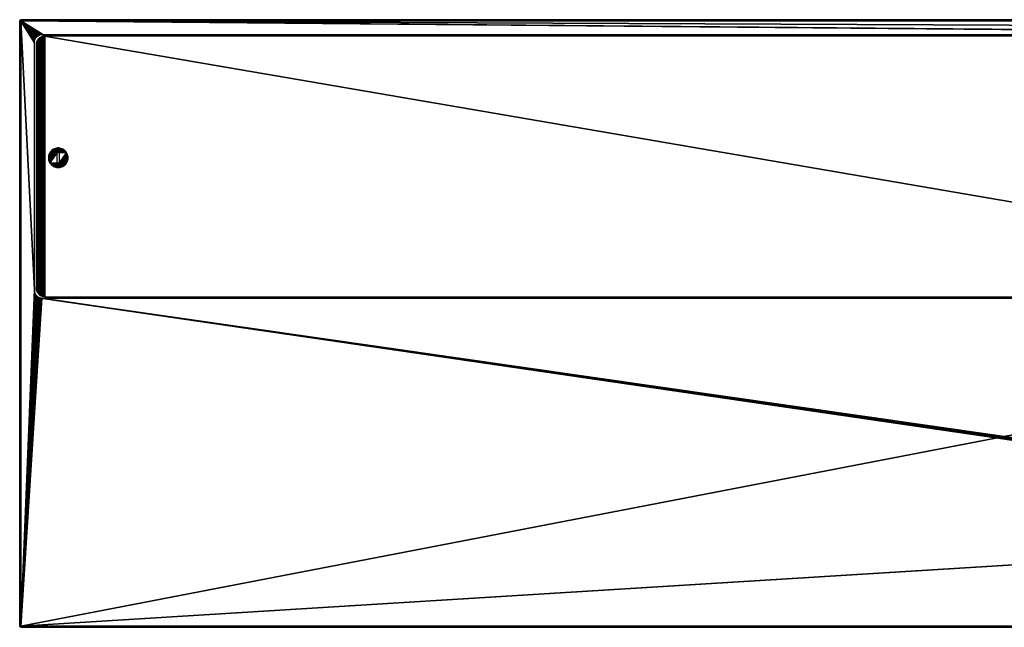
# Model space of a CAD drawing. Header units: millimetres. Extents: x -375 to 375, y -72 to 72.
# Tile 1 of 5: x -375 to -140, y -72 to 72. Entities that reach past the tile are written whole.
import ezdxf

# ---------------------------------------------------------------- set-up
doc = ezdxf.new("R2010")
doc.units = ezdxf.units.MM
doc.header["$LTSCALE"] = 26.699852
for name, color, linetype in [('1', 7, 'CONTINUOUS'), ('11', 7, 'CONTINUOUS'), ('12', 7, 'CONTINUOUS'), ('13', 7, 'CONTINUOUS'), ('14', 7, 'CONTINUOUS'), ('16', 7, 'CONTINUOUS'), ('2', 7, 'CONTINUOUS'), ('28', 7, 'CONTINUOUS'), ('3', 7, 'CONTINUOUS'), ('5', 7, 'CONTINUOUS'), ('6', 7, 'CONTINUOUS'), ('8', 7, 'CONTINUOUS'), ('9', 7, 'CONTINUOUS')]:
    doc.layers.add(name, color=color, linetype=linetype)

msp = doc.modelspace()

# ---------------------------------------------------------------- linework, layer by layer
at = {"layer": '1', "color": 7, "linetype": 'Continuous'}
for points in [[(-374.7, -72.2), (-374.7, 72.2), (374.7, 72.2), (-374.7, -72.2)], [(374.7, -72.2), (-374.7, -72.2), (374.7, 72.2), (374.7, -72.2)]]:
    msp.add_3dface(points, dxfattribs=at)
at = {"layer": '11', "color": 7, "linetype": 'Continuous'}
for points in [[(-374.7, -72.5, 7.7), (-374.7, -72.2, 8), (-374.85, -72.35, 7.85), (-374.7, -72.5, 7.7)], [(374.7, -72.2, 8), (-374.7, -72.2, 8), (374.7, -72.5, 7.7), (374.7, -72.2, 8)], [(-374.7, -72.2, 8), (-374.7, -72.5, 7.7), (374.7, -72.5, 7.7), (-374.7, -72.2, 8)]]:
    msp.add_3dface(points, dxfattribs=at)
at = {"layer": '12', "color": 7, "linetype": 'Continuous'}
for points in [[(-374.7, -72.2), (-374.7, -72.5, 0.3), (-374.85, -72.35, 0.15), (-374.7, -72.2)], [(-374.7, -72.2), (374.7, -72.2), (-374.7, -72.5, 0.3), (-374.7, -72.2)], [(374.7, -72.2), (374.7, -72.5, 0.3), (-374.7, -72.5, 0.3), (374.7, -72.2)]]:
    msp.add_3dface(points, dxfattribs=at)
at = {"layer": '13', "color": 7, "linetype": 'Continuous'}
for points in [[(-374.7, 72.2, 8), (-374.7, 72.5, 7.7), (-374.85, 72.35, 7.85), (-374.7, 72.2, 8)], [(-374.7, 72.2, 8), (374.7, 72.2, 8), (-374.7, 72.5, 7.7), (-374.7, 72.2, 8)], [(374.7, 72.2, 8), (374.7, 72.5, 7.7), (-374.7, 72.5, 7.7), (374.7, 72.2, 8)]]:
    msp.add_3dface(points, dxfattribs=at)
at = {"layer": '14', "color": 7, "linetype": 'Continuous'}
for points in [[(-374.7, 72.5, 0.3), (-374.7, 72.2), (-374.85, 72.35, 0.15), (-374.7, 72.5, 0.3)], [(374.7, 72.2), (-374.7, 72.2), (374.7, 72.5, 0.3), (374.7, 72.2)], [(-374.7, 72.2), (-374.7, 72.5, 0.3), (374.7, 72.5, 0.3), (-374.7, 72.2)]]:
    msp.add_3dface(points, dxfattribs=at)
at = {"layer": '16', "linetype": 'Continuous'}
for points in [[(-368.15, 39.54, 7.75), (-368.14, 39.29, 7.75), (-366.05, 40.79, 7.75), (-368.15, 39.54, 7.75)], [(-368.14, 39.79, 7.75), (-368.15, 39.54, 7.75), (-366.05, 40.79, 7.75), (-368.14, 39.79, 7.75)], [(-368.14, 39.29, 7.75), (-368.1, 39.04, 7.75), (-366.05, 40.79, 7.75), (-368.14, 39.29, 7.75)], [(-368.1, 40.04, 7.75), (-368.14, 39.79, 7.75), (-366.05, 40.79, 7.75), (-368.1, 40.04, 7.75)], [(-368.1, 39.04, 7.75), (-368.03, 38.79, 7.75), (-366.05, 40.79, 7.75), (-368.1, 39.04, 7.75)], [(-368.03, 40.29, 7.75), (-368.1, 40.04, 7.75), (-366.05, 40.79, 7.75), (-368.03, 40.29, 7.75)], [(-368.03, 38.79, 7.75), (-367.93, 38.55, 7.75), (-366.05, 40.79, 7.75), (-368.03, 38.79, 7.75)], [(-367.93, 40.53, 7.75), (-368.03, 40.29, 7.75), (-366.05, 40.79, 7.75), (-367.93, 40.53, 7.75)], [(-367.93, 38.55, 7.75), (-367.81, 38.33, 7.75), (-366.05, 40.79, 7.75), (-367.93, 38.55, 7.75)], [(-367.81, 40.75, 7.75), (-367.93, 40.53, 7.75), (-366.05, 40.79, 7.75), (-367.81, 40.75, 7.75)], [(-367.67, 40.96, 7.75), (-367.81, 40.75, 7.75), (-363.93, 40.96, 7.75), (-367.67, 40.96, 7.75)], [(-363.93, 40.96, 7.75), (-367.81, 40.75, 7.75), (-366.05, 40.79, 7.75), (-363.93, 40.96, 7.75)], [(-366.05, 40.79, 7.75), (-367.81, 38.33, 7.75), (-366.05, 38.29, 7.75), (-366.05, 40.79, 7.75)], [(-367.51, 41.16, 7.75), (-367.67, 40.96, 7.75), (-364.09, 41.16, 7.75), (-367.51, 41.16, 7.75)], [(-364.09, 41.16, 7.75), (-367.67, 40.96, 7.75), (-363.93, 40.96, 7.75), (-364.09, 41.16, 7.75)], [(-367.32, 41.33, 7.75), (-367.51, 41.16, 7.75), (-364.28, 41.33, 7.75), (-367.32, 41.33, 7.75)], [(-364.28, 41.33, 7.75), (-367.51, 41.16, 7.75), (-364.09, 41.16, 7.75), (-364.28, 41.33, 7.75)], [(-367.12, 41.49, 7.75), (-367.32, 41.33, 7.75), (-364.48, 41.49, 7.75), (-367.12, 41.49, 7.75)], [(-364.48, 41.49, 7.75), (-367.32, 41.33, 7.75), (-364.28, 41.33, 7.75), (-364.48, 41.49, 7.75)], [(-366.9, 41.62, 7.75), (-367.12, 41.49, 7.75), (-364.7, 41.62, 7.75), (-366.9, 41.62, 7.75)], [(-364.7, 41.62, 7.75), (-367.12, 41.49, 7.75), (-364.48, 41.49, 7.75), (-364.7, 41.62, 7.75)], [(-366.67, 41.72, 7.75), (-366.9, 41.62, 7.75), (-364.93, 41.72, 7.75), (-366.67, 41.72, 7.75)], [(-364.93, 41.72, 7.75), (-366.9, 41.62, 7.75), (-364.7, 41.62, 7.75), (-364.93, 41.72, 7.75)], [(-366.43, 41.8, 7.75), (-366.67, 41.72, 7.75), (-365.17, 41.8, 7.75), (-366.43, 41.8, 7.75)], [(-365.17, 41.8, 7.75), (-366.67, 41.72, 7.75), (-364.93, 41.72, 7.75), (-365.17, 41.8, 7.75)], [(-366.18, 41.86, 7.75), (-366.43, 41.8, 7.75), (-365.42, 41.86, 7.75), (-366.18, 41.86, 7.75)], [(-365.42, 41.86, 7.75), (-366.43, 41.8, 7.75), (-365.17, 41.8, 7.75), (-365.42, 41.86, 7.75)], [(-365.93, 41.89, 7.75), (-366.18, 41.86, 7.75), (-365.67, 41.89, 7.75), (-365.93, 41.89, 7.75)], [(-365.67, 41.89, 7.75), (-366.18, 41.86, 7.75), (-365.42, 41.86, 7.75), (-365.67, 41.89, 7.75)], [(-365.55, 40.79, 7.75), (-363.93, 40.96, 7.75), (-366.05, 40.79, 7.75), (-365.55, 40.79, 7.75)], [(-363.79, 40.75, 7.75), (-363.93, 40.96, 7.75), (-365.55, 40.79, 7.75), (-363.79, 40.75, 7.75)], [(-363.79, 40.75, 7.75), (-365.55, 40.79, 7.75), (-365.55, 38.29, 7.75), (-363.79, 40.75, 7.75)], [(-363.67, 40.53, 7.75), (-363.79, 40.75, 7.75), (-365.55, 38.29, 7.75), (-363.67, 40.53, 7.75)], [(-363.57, 40.29, 7.75), (-363.67, 40.53, 7.75), (-365.55, 38.29, 7.75), (-363.57, 40.29, 7.75)], [(-363.5, 40.04, 7.75), (-363.57, 40.29, 7.75), (-365.55, 38.29, 7.75), (-363.5, 40.04, 7.75)], [(-363.46, 39.79, 7.75), (-363.5, 40.04, 7.75), (-365.55, 38.29, 7.75), (-363.46, 39.79, 7.75)], [(-367.81, 38.33, 7.75), (-367.67, 38.12, 7.75), (-366.05, 38.29, 7.75), (-367.81, 38.33, 7.75)], [(-363.93, 38.12, 7.75), (-363.79, 38.33, 7.75), (-367.67, 38.12, 7.75), (-363.93, 38.12, 7.75)], [(-367.67, 38.12, 7.75), (-363.79, 38.33, 7.75), (-365.55, 38.29, 7.75), (-367.67, 38.12, 7.75)], [(-366.05, 38.29, 7.75), (-367.67, 38.12, 7.75), (-365.55, 38.29, 7.75), (-366.05, 38.29, 7.75)], [(-367.51, 37.92, 7.75), (-363.93, 38.12, 7.75), (-367.67, 38.12, 7.75), (-367.51, 37.92, 7.75)], [(-364.09, 37.92, 7.75), (-363.93, 38.12, 7.75), (-367.51, 37.92, 7.75), (-364.09, 37.92, 7.75)], [(-367.32, 37.75, 7.75), (-364.09, 37.92, 7.75), (-367.51, 37.92, 7.75), (-367.32, 37.75, 7.75)], [(-364.28, 37.75, 7.75), (-364.09, 37.92, 7.75), (-367.32, 37.75, 7.75), (-364.28, 37.75, 7.75)], [(-367.12, 37.59, 7.75), (-364.28, 37.75, 7.75), (-367.32, 37.75, 7.75), (-367.12, 37.59, 7.75)], [(-364.48, 37.59, 7.75), (-364.28, 37.75, 7.75), (-367.12, 37.59, 7.75), (-364.48, 37.59, 7.75)], [(-363.45, 39.54, 7.75), (-363.46, 39.79, 7.75), (-365.55, 38.29, 7.75), (-363.45, 39.54, 7.75)], [(-363.46, 39.29, 7.75), (-363.45, 39.54, 7.75), (-365.55, 38.29, 7.75), (-363.46, 39.29, 7.75)], [(-363.5, 39.04, 7.75), (-363.46, 39.29, 7.75), (-365.55, 38.29, 7.75), (-363.5, 39.04, 7.75)], [(-363.57, 38.79, 7.75), (-363.5, 39.04, 7.75), (-365.55, 38.29, 7.75), (-363.57, 38.79, 7.75)], [(-363.67, 38.55, 7.75), (-363.57, 38.79, 7.75), (-365.55, 38.29, 7.75), (-363.67, 38.55, 7.75)], [(-363.79, 38.33, 7.75), (-363.67, 38.55, 7.75), (-365.55, 38.29, 7.75), (-363.79, 38.33, 7.75)], [(-366.9, 37.46, 7.75), (-364.48, 37.59, 7.75), (-367.12, 37.59, 7.75), (-366.9, 37.46, 7.75)], [(-364.7, 37.46, 7.75), (-364.48, 37.59, 7.75), (-366.9, 37.46, 7.75), (-364.7, 37.46, 7.75)], [(-366.67, 37.36, 7.75), (-364.7, 37.46, 7.75), (-366.9, 37.46, 7.75), (-366.67, 37.36, 7.75)], [(-364.93, 37.36, 7.75), (-364.7, 37.46, 7.75), (-366.67, 37.36, 7.75), (-364.93, 37.36, 7.75)], [(-366.43, 37.28, 7.75), (-364.93, 37.36, 7.75), (-366.67, 37.36, 7.75), (-366.43, 37.28, 7.75)], [(-365.17, 37.28, 7.75), (-364.93, 37.36, 7.75), (-366.43, 37.28, 7.75), (-365.17, 37.28, 7.75)], [(-366.18, 37.22, 7.75), (-365.17, 37.28, 7.75), (-366.43, 37.28, 7.75), (-366.18, 37.22, 7.75)], [(-365.42, 37.22, 7.75), (-365.17, 37.28, 7.75), (-366.18, 37.22, 7.75), (-365.42, 37.22, 7.75)], [(-365.93, 37.19, 7.75), (-365.42, 37.22, 7.75), (-366.18, 37.22, 7.75), (-365.93, 37.19, 7.75)], [(-365.67, 37.19, 7.75), (-365.42, 37.22, 7.75), (-365.93, 37.19, 7.75), (-365.67, 37.19, 7.75)]]:
    msp.add_3dface(points, dxfattribs=at)
at = {"layer": '2', "color": 7, "linetype": 'Continuous'}
for points in [[(5.5, 69, 8), (369.5, 69, 8), (-374.7, 72.2, 8), (5.5, 69, 8)], [(-374.7, 72.2, 8), (369.5, 69, 8), (374.7, 72.2, 8), (-374.7, 72.2, 8)], [(5.28, 68.99, 8), (5.5, 69, 8), (-374.7, 72.2, 8), (5.28, 68.99, 8)], [(5.05, 68.95, 8), (5.28, 68.99, 8), (-374.7, 72.2, 8), (5.05, 68.95, 8)], [(-5.5, 69, 8), (5.05, 68.95, 8), (-374.7, 72.2, 8), (-5.5, 69, 8)], [(-369.72, 68.99, 8), (-369.5, 69, 8), (-374.7, 72.2, 8), (-369.72, 68.99, 8)], [(-369.5, 69, 8), (-5.5, 69, 8), (-374.7, 72.2, 8), (-369.5, 69, 8)], [(-369.95, 68.95, 8), (-369.72, 68.99, 8), (-374.7, 72.2, 8), (-369.95, 68.95, 8)], [(-370.16, 68.89, 8), (-369.95, 68.95, 8), (-374.7, 72.2, 8), (-370.16, 68.89, 8)], [(-370.37, 68.8, 8), (-370.16, 68.89, 8), (-374.7, 72.2, 8), (-370.37, 68.8, 8)], [(-370.56, 68.69, 8), (-370.37, 68.8, 8), (-374.7, 72.2, 8), (-370.56, 68.69, 8)], [(-370.75, 68.56, 8), (-370.56, 68.69, 8), (-374.7, 72.2, 8), (-370.75, 68.56, 8)], [(-370.91, 68.41, 8), (-370.75, 68.56, 8), (-374.7, 72.2, 8), (-370.91, 68.41, 8)], [(-371.06, 68.25, 8), (-370.91, 68.41, 8), (-374.7, 72.2, 8), (-371.06, 68.25, 8)], [(-371.19, 68.06, 8), (-371.06, 68.25, 8), (-374.7, 72.2, 8), (-371.19, 68.06, 8)], [(-371.3, 67.87, 8), (-371.19, 68.06, 8), (-374.7, 72.2, 8), (-371.3, 67.87, 8)], [(-371.39, 67.66, 8), (-371.3, 67.87, 8), (-374.7, 72.2, 8), (-371.39, 67.66, 8)], [(-371.45, 67.45, 8), (-371.39, 67.66, 8), (-374.7, 72.2, 8), (-371.45, 67.45, 8)], [(-371.49, 67.22, 8), (-371.45, 67.45, 8), (-374.7, 72.2, 8), (-371.49, 67.22, 8)], [(-371.5, 67, 8), (-371.49, 67.22, 8), (-374.7, 72.2, 8), (-371.5, 67, 8)], [(-371.5, 8, 8), (-371.5, 67, 8), (-374.7, 72.2, 8), (-371.5, 8, 8)], [(-374.7, -72.2, 8), (-371.5, 8, 8), (-374.7, 72.2, 8), (-374.7, -72.2, 8)], [(-371.49, 7.78, 8), (-371.5, 8, 8), (-374.7, -72.2, 8), (-371.49, 7.78, 8)], [(-371.45, 7.55, 8), (-371.49, 7.78, 8), (-374.7, -72.2, 8), (-371.45, 7.55, 8)], [(-371.39, 7.34, 8), (-371.45, 7.55, 8), (-374.7, -72.2, 8), (-371.39, 7.34, 8)], [(-371.3, 7.13, 8), (-371.39, 7.34, 8), (-374.7, -72.2, 8), (-371.3, 7.13, 8)], [(-371.19, 6.94, 8), (-371.3, 7.13, 8), (-374.7, -72.2, 8), (-371.19, 6.94, 8)], [(-371.06, 6.75, 8), (-371.19, 6.94, 8), (-374.7, -72.2, 8), (-371.06, 6.75, 8)], [(-370.91, 6.59, 8), (-371.06, 6.75, 8), (-374.7, -72.2, 8), (-370.91, 6.59, 8)], [(-370.75, 6.44, 8), (-370.91, 6.59, 8), (-374.7, -72.2, 8), (-370.75, 6.44, 8)], [(-370.56, 6.31, 8), (-370.75, 6.44, 8), (-374.7, -72.2, 8), (-370.56, 6.31, 8)], [(-370.37, 6.2, 8), (-370.56, 6.31, 8), (-374.7, -72.2, 8), (-370.37, 6.2, 8)], [(-370.16, 6.11, 8), (-370.37, 6.2, 8), (-374.7, -72.2, 8), (-370.16, 6.11, 8)], [(-369.95, 6.05, 8), (-370.16, 6.11, 8), (-374.7, -72.2, 8), (-369.95, 6.05, 8)], [(-369.72, 6.01, 8), (-369.95, 6.05, 8), (-374.7, -72.2, 8), (-369.72, 6.01, 8)], [(-369.72, 6.01, 8), (-374.7, -72.2, 8), (5.26, -48.78, 8), (-369.72, 6.01, 8)], [(-369.5, 6, 8), (-369.72, 6.01, 8), (5.26, -48.78, 8), (-369.5, 6, 8)], [(-5.5, 6, 8), (-369.5, 6, 8), (4.21, -47.66, 8), (-5.5, 6, 8)], [(4.21, -47.66, 8), (-369.5, 6, 8), (4.24, -47.82, 8), (4.21, -47.66, 8)], [(4.24, -47.82, 8), (-369.5, 6, 8), (4.29, -47.98, 8), (4.24, -47.82, 8)], [(4.29, -47.98, 8), (-369.5, 6, 8), (4.36, -48.13, 8), (4.29, -47.98, 8)], [(4.36, -48.13, 8), (-369.5, 6, 8), (4.45, -48.26, 8), (4.36, -48.13, 8)], [(4.45, -48.26, 8), (-369.5, 6, 8), (4.55, -48.39, 8), (4.45, -48.26, 8)], [(4.55, -48.39, 8), (-369.5, 6, 8), (4.67, -48.5, 8), (4.55, -48.39, 8)], [(4.67, -48.5, 8), (-369.5, 6, 8), (4.8, -48.6, 8), (4.67, -48.5, 8)], [(4.8, -48.6, 8), (-369.5, 6, 8), (4.95, -48.68, 8), (4.8, -48.6, 8)], [(4.95, -48.68, 8), (-369.5, 6, 8), (5.1, -48.74, 8), (4.95, -48.68, 8)], [(5.1, -48.74, 8), (-369.5, 6, 8), (5.26, -48.78, 8), (5.1, -48.74, 8)], [(5.26, -48.78, 8), (-374.7, -72.2, 8), (5.42, -48.8, 8), (5.26, -48.78, 8)], [(-374.7, -72.2, 8), (374.7, -72.2, 8), (5.42, -48.8, 8), (-374.7, -72.2, 8)]]:
    msp.add_3dface(points, dxfattribs=at)
at = {"layer": '28', "color": 250, "linetype": 'Continuous', "true_color": 0x1c1c1c}
for points in [[(-370.25, 68.16, 7.75), (-370.06, 6.71, 7.75), (-370.06, 68.29, 7.75), (-370.25, 68.16, 7.75)], [(-370.06, 68.29, 7.75), (-369.87, 6.6, 7.75), (-369.87, 68.4, 7.75), (-370.06, 68.29, 7.75)], [(-370.06, 6.71, 7.75), (-369.87, 6.6, 7.75), (-370.06, 68.29, 7.75), (-370.06, 6.71, 7.75)], [(-369.87, 68.4, 7.75), (-369.66, 6.51, 7.75), (-369.66, 68.49, 7.75), (-369.87, 68.4, 7.75)], [(-369.87, 6.6, 7.75), (-369.66, 6.51, 7.75), (-369.87, 68.4, 7.75), (-369.87, 6.6, 7.75)], [(-369.66, 68.49, 7.75), (-369.45, 6.45, 7.75), (-369.45, 68.55, 7.75), (-369.66, 68.49, 7.75)], [(-369.66, 6.51, 7.75), (-369.45, 6.45, 7.75), (-369.66, 68.49, 7.75), (-369.66, 6.51, 7.75)], [(-369.45, 68.55, 7.75), (-369.22, 6.41, 7.75), (-369.22, 68.59, 7.75), (-369.45, 68.55, 7.75)], [(-369.45, 6.45, 7.75), (-369.22, 6.41, 7.75), (-369.45, 68.55, 7.75), (-369.45, 6.45, 7.75)], [(-369, 6.4, 7.75), (-369, 68.6, 7.75), (-369.22, 68.59, 7.75), (-369, 6.4, 7.75)], [(-369.22, 6.41, 7.75), (-369, 6.4, 7.75), (-369.22, 68.59, 7.75), (-369.22, 6.41, 7.75)], [(-6, 68.6, 7.75), (-369, 68.6, 7.75), (-6, 6.4, 7.75), (-6, 68.6, 7.75)], [(-6, 6.4, 7.75), (-369, 68.6, 7.75), (-369, 6.4, 7.75), (-6, 6.4, 7.75)], [(-371, 66.6, 7.75), (-370.99, 8.18, 7.75), (-370.99, 66.82, 7.75), (-371, 66.6, 7.75)], [(-371, 8.4, 7.75), (-370.99, 8.18, 7.75), (-371, 66.6, 7.75), (-371, 8.4, 7.75)], [(-370.99, 66.82, 7.75), (-370.95, 7.95, 7.75), (-370.95, 67.04, 7.75), (-370.99, 66.82, 7.75)], [(-370.99, 8.18, 7.75), (-370.95, 7.95, 7.75), (-370.99, 66.82, 7.75), (-370.99, 8.18, 7.75)], [(-370.95, 67.04, 7.75), (-370.89, 7.74, 7.75), (-370.89, 67.26, 7.75), (-370.95, 67.04, 7.75)], [(-370.95, 7.95, 7.75), (-370.89, 7.74, 7.75), (-370.95, 67.04, 7.75), (-370.95, 7.95, 7.75)], [(-370.89, 67.26, 7.75), (-370.8, 7.53, 7.75), (-370.8, 67.47, 7.75), (-370.89, 67.26, 7.75)], [(-370.89, 7.74, 7.75), (-370.8, 7.53, 7.75), (-370.89, 67.26, 7.75), (-370.89, 7.74, 7.75)], [(-370.8, 67.47, 7.75), (-370.69, 7.34, 7.75), (-370.69, 67.66, 7.75), (-370.8, 67.47, 7.75)], [(-370.8, 7.53, 7.75), (-370.69, 7.34, 7.75), (-370.8, 67.47, 7.75), (-370.8, 7.53, 7.75)], [(-370.69, 67.66, 7.75), (-370.56, 7.15, 7.75), (-370.56, 67.85, 7.75), (-370.69, 67.66, 7.75)], [(-370.69, 7.34, 7.75), (-370.56, 7.15, 7.75), (-370.69, 67.66, 7.75), (-370.69, 7.34, 7.75)], [(-370.56, 67.85, 7.75), (-370.41, 6.99, 7.75), (-370.41, 68.01, 7.75), (-370.56, 67.85, 7.75)], [(-370.56, 7.15, 7.75), (-370.41, 6.99, 7.75), (-370.56, 67.85, 7.75), (-370.56, 7.15, 7.75)], [(-370.41, 68.01, 7.75), (-370.25, 6.84, 7.75), (-370.25, 68.16, 7.75), (-370.41, 68.01, 7.75)], [(-370.41, 6.99, 7.75), (-370.25, 6.84, 7.75), (-370.41, 68.01, 7.75), (-370.41, 6.99, 7.75)], [(-370.25, 6.84, 7.75), (-370.06, 6.71, 7.75), (-370.25, 68.16, 7.75), (-370.25, 6.84, 7.75)]]:
    msp.add_3dface(points, dxfattribs=at)
at = {"layer": '3', "color": 7, "linetype": 'Continuous'}
for points in [[(374.7, -72.5, 7.7), (-374.7, -72.5, 7.7), (374.7, -72.5, 0.3), (374.7, -72.5, 7.7)], [(374.7, -72.5, 0.3), (-374.7, -72.5, 7.7), (-374.7, -72.5, 0.3), (374.7, -72.5, 0.3)]]:
    msp.add_3dface(points, dxfattribs=at)
at = {"layer": '5', "color": 7, "linetype": 'Continuous'}
for points in [[(-374.7, 72.5, 7.7), (374.7, 72.5, 7.7), (-374.7, 72.5, 0.3), (-374.7, 72.5, 7.7)], [(-374.7, 72.5, 0.3), (374.7, 72.5, 7.7), (374.7, 72.5, 0.3), (-374.7, 72.5, 0.3)]]:
    msp.add_3dface(points, dxfattribs=at)
at = {"layer": '6', "color": 7, "linetype": 'Continuous'}
for points in [[(-375, -72.2, 7.7), (-375, 72.2, 7.7), (-375, -72.2, 0.3), (-375, -72.2, 7.7)], [(-375, -72.2, 0.3), (-375, 72.2, 7.7), (-375, 72.2, 0.3), (-375, -72.2, 0.3)]]:
    msp.add_3dface(points, dxfattribs=at)
at = {"layer": '8', "color": 7, "linetype": 'Continuous'}
for points in [[(-374.7, 72.5, 7.7), (-374.7, 72.5, 0.3), (-375, 72.2, 7.7), (-374.7, 72.5, 7.7)], [(-374.7, 72.5, 7.7), (-375, 72.2, 7.7), (-374.85, 72.35, 7.85), (-374.7, 72.5, 7.7)], [(-375, 72.2, 7.7), (-374.7, 72.5, 0.3), (-375, 72.2, 0.3), (-375, 72.2, 7.7)], [(-375, 72.2, 0.3), (-374.7, 72.5, 0.3), (-374.85, 72.35, 0.15), (-375, 72.2, 0.3)]]:
    msp.add_3dface(points, dxfattribs=at)
at = {"layer": '9', "color": 7, "linetype": 'Continuous'}
for points in [[(-374.7, -72.5, 0.3), (-374.7, -72.5, 7.7), (-375, -72.2, 0.3), (-374.7, -72.5, 0.3)], [(-374.7, -72.5, 7.7), (-375, -72.2, 7.7), (-375, -72.2, 0.3), (-374.7, -72.5, 7.7)], [(-375, -72.2, 7.7), (-374.7, -72.5, 7.7), (-374.85, -72.35, 7.85), (-375, -72.2, 7.7)], [(-374.7, -72.5, 0.3), (-375, -72.2, 0.3), (-374.85, -72.35, 0.15), (-374.7, -72.5, 0.3)]]:
    msp.add_3dface(points, dxfattribs=at)

doc.saveas('drawing.dxf')
